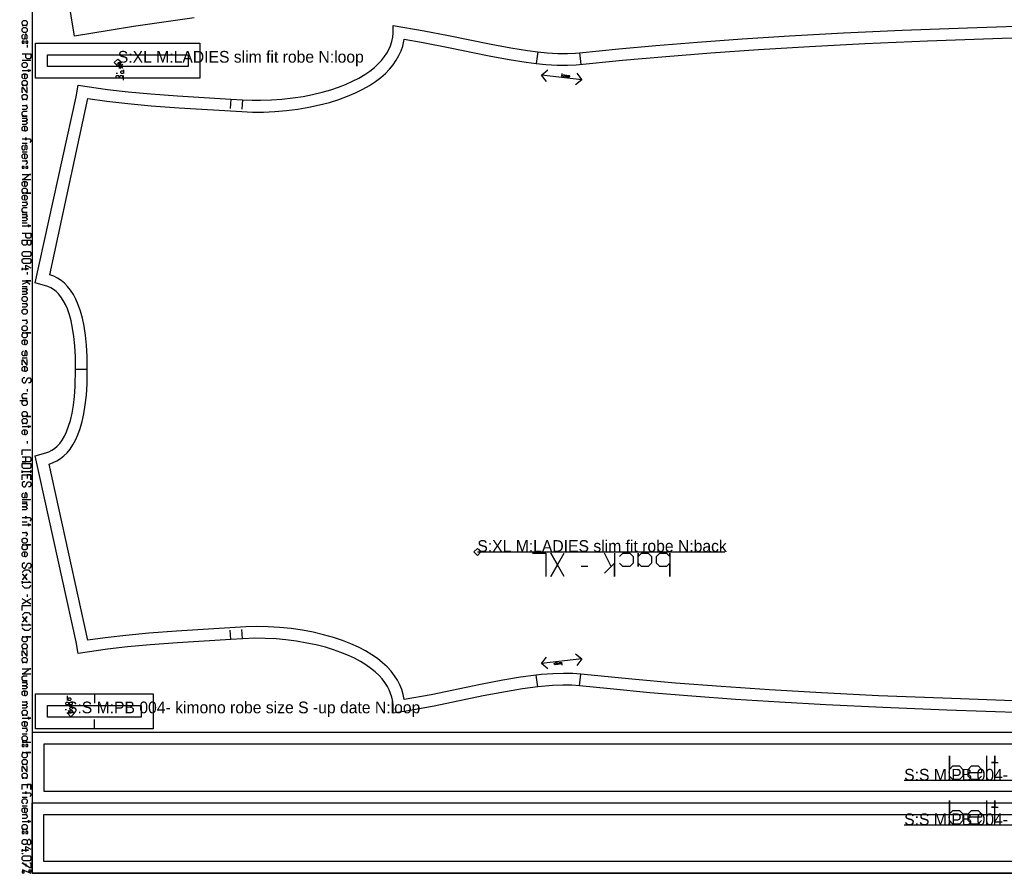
# Model space of a CAD drawing. Extents: x 0 to 3478, y 0 to 1550.
# Tile 1 of 6: x 0 to 839, y 0 to 727. Entities that reach past the tile are written whole.
import ezdxf

# ---------------------------------------------------------------- set-up
doc = ezdxf.new("R2010")
doc.units = 0

msp = doc.modelspace()

# ---------------------------------------------------------------- linework, layer by layer
at = {"layer": '1'}
for p, q in [((6.397, 705.698), (6.397, 703.566)), ((441.317, 699.706), (440.085, 689.783)), ((476.904, 698.993), (477.969, 689.05)), ((9.595, 692.371), (2.132, 692.371)), ((83.317, 681.297), (82.206, 681.297)), ((88.317, 675.742), (88.317, 679.63)), ((479.034, 676.107), (444.508, 679.987)), ((179.867, 659.51), (179.386, 651.524)), ((189.879, 658.893), (189.374, 650.909)), ((2.132, 622.004), (6.397, 622.004)), ((2.132, 614.541), (6.397, 614.541)), ((2.132, 554.302), (6.397, 554.302)), ((6.397, 512.188), (6.397, 510.056)), ((2.132, 499.927), (6.397, 499.927)), ((2.132, 439.156), (6.397, 439.156)), ((47.627, 429.356), (57.627, 429.356)), ((6.397, 412.501), (6.397, 410.369)), ((6.397, 368.255), (6.397, 366.123)), ((9.595, 318.145), (2.132, 318.145)), ((2.132, 316.546), (6.397, 316.546)), ((2.132, 299.487), (6.397, 299.487)), ((483.971, 261.417), (478.257, 261.417)), ((6.397, 237.649), (6.397, 235.517)), ((179.868, 199.201), (179.389, 207.187)), ((189.88, 199.817), (189.374, 207.802)), ((479.035, 182.603), (444.51, 178.723)), ((441.318, 159.003), (440.086, 168.926)), ((476.906, 159.717), (477.972, 169.659)), ((40.4, 151.221), (40.4, 147.332)), ((63.595, 153), (63.595, 145)), ((38.872, 139.555), (39.983, 139.555)), ((63.595, 123), (63.595, 131)), ((2.132, 118.771), (6.397, 118.771)), ((9.595, 111.308), (2.132, 111.308)), ((823.655, 100), (823.655, 80)), ((2.132, 64.929), (6.397, 64.929)), ((823.655, 62), (823.655, 42)), ((2.132, 57.466), (6.397, 57.466)), ((2.132, 3.198), (9.595, 0))]:
    msp.add_line(p, q, dxfattribs=at)
for points in [[(10.595, 0), (3233.7, 0), (3233.7, 1550), (10.595, 1550), (10.595, 0)], [(2.132, 725.423), (3.198, 726.489), (5.33, 726.489), (6.397, 725.423), (6.397, 723.29), (5.33, 722.224), (6.397, 722.224), (2.132, 722.224), (3.198, 722.224), (2.132, 723.29), (2.132, 725.423)], [(2.132, 719.559), (3.198, 720.625), (5.33, 720.625), (6.397, 719.559), (6.397, 717.426), (5.33, 716.36), (3.198, 716.36), (2.132, 717.426), (2.132, 719.559)], [(2.132, 708.897), (2.132, 707.298), (3.731, 707.298), (3.731, 708.897), (2.132, 708.897)], [(5.33, 708.897), (5.33, 707.298), (6.93, 707.298), (6.93, 708.897), (5.33, 708.897)], [(153.595, 707.298), (153.595, 677.298), (13.595, 677.298), (13.595, 707.298), (153.595, 707.298)], [(2.132, 689.706), (3.198, 690.772), (5.33, 690.772), (6.397, 689.706), (6.397, 687.573), (5.33, 686.507), (3.198, 686.507), (2.132, 687.573), (2.132, 689.706)], [(83.873, 679.63), (84.428, 679.075), (84.428, 677.964), (83.873, 677.408), (82.762, 677.408), (82.206, 677.964), (82.206, 679.075), (82.762, 679.63), (83.873, 679.63)], [(86.928, 679.63), (87.484, 679.075), (87.484, 677.964), (86.928, 677.408), (85.817, 677.408), (85.262, 677.964), (85.262, 679.075), (85.817, 679.63), (86.928, 679.63)], [(2.132, 674.246), (3.198, 675.312), (5.33, 675.312), (6.397, 674.246), (6.397, 672.114), (5.33, 671.048), (6.397, 671.048), (2.132, 671.048), (3.198, 671.048), (2.132, 672.114), (2.132, 674.246)], [(2.132, 662.518), (3.198, 663.585), (5.33, 663.585), (6.397, 662.518), (6.397, 660.386), (5.33, 659.32), (6.397, 659.32), (2.132, 659.32), (3.198, 659.32), (2.132, 660.386), (2.132, 662.518)], [(2.132, 602.28), (2.132, 600.68), (3.731, 600.68), (3.731, 602.28), (2.132, 602.28)], [(5.33, 602.28), (5.33, 600.68), (6.93, 600.68), (6.93, 602.28), (5.33, 602.28)], [(2.132, 582.556), (3.198, 583.622), (5.33, 583.622), (6.397, 582.556), (6.397, 580.423), (5.33, 579.357), (9.595, 579.357), (2.132, 579.357), (3.198, 579.357), (2.132, 580.423), (2.132, 582.556)], [(2.132, 539.376), (9.595, 539.376), (9.595, 536.177), (8.529, 535.111), (7.463, 535.111), (6.397, 536.177), (6.397, 539.376), (6.397, 536.177), (5.33, 535.111), (3.198, 535.111), (2.132, 536.177), (2.132, 539.376)], [(2.132, 528.714), (3.198, 529.78), (8.529, 529.78), (9.595, 528.714), (9.595, 526.582), (8.529, 525.515), (3.198, 525.515), (2.132, 526.582), (2.132, 528.714)], [(2.132, 522.85), (3.198, 523.916), (8.529, 523.916), (9.595, 522.85), (9.595, 520.718), (8.529, 519.651), (3.198, 519.651), (2.132, 520.718), (2.132, 522.85)], [(2.132, 490.332), (3.198, 491.398), (5.33, 491.398), (6.397, 490.332), (6.397, 488.199), (5.33, 487.133), (3.198, 487.133), (2.132, 488.199), (2.132, 490.332)], [(2.132, 479.67), (3.198, 480.736), (5.33, 480.736), (6.397, 479.67), (6.397, 477.538), (5.33, 476.472), (3.198, 476.472), (2.132, 477.538), (2.132, 479.67)], [(2.132, 465.277), (3.198, 466.343), (5.33, 466.343), (6.397, 465.277), (6.397, 463.144), (5.33, 462.078), (3.198, 462.078), (2.132, 463.144), (2.132, 465.277)], [(2.132, 459.413), (3.198, 460.479), (2.132, 460.479), (9.595, 460.479), (5.33, 460.479), (6.397, 459.413), (6.397, 457.28), (5.33, 456.214), (3.198, 456.214), (2.132, 457.28), (2.132, 459.413)], [(2.132, 392.244), (3.198, 393.31), (5.33, 393.31), (6.397, 392.244), (6.397, 390.112), (5.33, 389.045), (9.595, 389.045), (2.132, 389.045), (3.198, 389.045), (2.132, 390.112), (2.132, 392.244)], [(2.132, 386.38), (3.198, 387.446), (5.33, 387.446), (6.397, 386.38), (6.397, 384.248), (5.33, 383.182), (6.397, 383.182), (2.132, 383.182), (3.198, 383.182), (2.132, 384.248), (2.132, 386.38)], [(2.132, 349.064), (9.595, 349.064), (9.595, 345.866), (8.529, 344.799), (3.198, 344.799), (2.132, 345.866), (2.132, 349.064)], [(2.132, 284.561), (3.198, 285.627), (5.33, 285.627), (6.397, 284.561), (6.397, 282.428), (5.33, 281.362), (3.198, 281.362), (2.132, 282.428), (2.132, 284.561)], [(2.132, 278.697), (3.198, 279.763), (2.132, 279.763), (9.595, 279.763), (5.33, 279.763), (6.397, 278.697), (6.397, 276.564), (5.33, 275.498), (3.198, 275.498), (2.132, 276.564), (2.132, 278.697)], [(535.4, 272.846), (538.257, 269.988), (538.257, 264.274), (535.4, 261.417), (529.686, 261.417), (526.829, 264.274), (526.829, 261.417), (526.829, 272.846), (526.829, 269.988), (529.686, 272.846), (535.4, 272.846)], [(551.114, 272.846), (553.971, 269.988), (553.971, 272.846), (553.971, 252.846), (553.971, 264.274), (551.114, 261.417), (545.4, 261.417), (542.543, 264.274), (542.543, 269.988), (545.4, 272.846), (551.114, 272.846)], [(2.132, 200.333), (3.198, 201.399), (2.132, 201.399), (9.595, 201.399), (5.33, 201.399), (6.397, 200.333), (6.397, 198.201), (5.33, 197.135), (3.198, 197.135), (2.132, 198.201), (2.132, 200.333)], [(2.132, 194.469), (3.198, 195.535), (5.33, 195.535), (6.397, 194.469), (6.397, 192.337), (5.33, 191.271), (6.397, 191.271), (2.132, 191.271), (3.198, 191.271), (2.132, 192.337), (2.132, 194.469)], [(2.132, 182.741), (3.198, 183.807), (5.33, 183.807), (6.397, 182.741), (6.397, 180.609), (5.33, 179.543), (6.397, 179.543), (2.132, 179.543), (3.198, 179.543), (2.132, 180.609), (2.132, 182.741)], [(113.595, 153), (113.595, 123), (63.595, 123), (13.595, 123), (13.595, 153), (63.595, 153), (113.595, 153)], [(39.844, 143.444), (39.289, 143.999), (39.289, 145.11), (39.844, 145.666), (40.955, 145.666), (41.511, 145.11), (41.511, 143.999), (40.955, 143.444), (39.844, 143.444)], [(41.789, 147.332), (41.233, 147.888), (41.233, 148.999), (41.789, 149.555), (42.9, 149.555), (43.455, 148.999), (43.455, 147.888), (42.9, 147.332), (41.789, 147.332)], [(2.132, 137.962), (3.198, 139.028), (5.33, 139.028), (6.397, 137.962), (6.397, 135.83), (5.33, 134.764), (6.397, 134.764), (2.132, 134.764), (3.198, 134.764), (2.132, 135.83), (2.132, 137.962)], [(10.595, 120), (10.595, 60), (1020.6, 60), (2030.595, 60), (2030.595, 120), (10.595, 120)], [(2.132, 116.106), (3.198, 117.172), (5.33, 117.172), (6.397, 116.106), (6.397, 113.973), (5.33, 112.907), (6.397, 112.907), (2.132, 112.907), (3.198, 112.907), (2.132, 113.973), (2.132, 116.106)], [(2.132, 109.709), (2.132, 108.109), (3.731, 108.109), (3.731, 109.709), (2.132, 109.709)], [(5.33, 109.709), (5.33, 108.109), (6.93, 108.109), (6.93, 109.709), (5.33, 109.709)], [(2.132, 101.712), (3.198, 102.778), (2.132, 102.778), (9.595, 102.778), (5.33, 102.778), (6.397, 101.712), (6.397, 99.58), (5.33, 98.514), (3.198, 98.514), (2.132, 99.58), (2.132, 101.712)], [(2.132, 95.848), (3.198, 96.914), (5.33, 96.914), (6.397, 95.848), (6.397, 93.716), (5.33, 92.65), (6.397, 92.65), (2.132, 92.65), (3.198, 92.65), (2.132, 93.716), (2.132, 95.848)], [(795.084, 80), (792.227, 82.857), (792.227, 80), (792.227, 100), (792.227, 88.571), (795.084, 91.428), (800.798, 91.428), (803.655, 88.571), (803.655, 82.857), (800.798, 80), (795.084, 80)], [(2.132, 84.12), (3.198, 85.187), (5.33, 85.187), (6.397, 84.12), (6.397, 81.988), (5.33, 80.922), (6.397, 80.922), (2.132, 80.922), (3.198, 80.922), (2.132, 81.988), (2.132, 84.12)], [(10.595, 0), (10.595, 60), (1020.6, 60), (2030.595, 60), (2030.595, 0), (10.595, 0)], [(795.084, 42), (792.227, 44.857), (792.227, 42), (792.227, 62), (792.227, 50.571), (795.084, 53.428), (800.798, 53.428), (803.655, 50.571), (803.655, 44.857), (800.798, 42), (795.084, 42)], [(2.132, 40.407), (3.198, 41.474), (5.33, 41.474), (6.397, 40.407), (6.397, 38.275), (5.33, 37.209), (6.397, 37.209), (2.132, 37.209), (3.198, 37.209), (2.132, 38.275), (2.132, 40.407)], [(2.132, 35.61), (2.132, 34.01), (3.731, 34.01), (3.731, 35.61), (2.132, 35.61)], [(5.33, 35.61), (5.33, 34.01), (6.93, 34.01), (6.93, 35.61), (5.33, 35.61)], [(5.33, 28.68), (6.397, 27.613), (6.397, 25.481), (7.463, 24.415), (8.529, 24.415), (9.595, 25.481), (9.595, 27.613), (8.529, 28.68), (7.463, 28.68), (6.397, 27.613), (6.397, 25.481), (5.33, 24.415), (3.198, 24.415), (2.132, 25.481), (2.132, 27.613), (3.198, 28.68), (5.33, 28.68)], [(2.132, 16.952), (2.665, 16.952), (2.665, 16.525), (2.132, 16.525), (2.132, 16.952)], [(2.132, 13.86), (3.198, 14.926), (8.529, 14.926), (9.595, 13.86), (9.595, 11.727), (8.529, 10.661), (3.198, 10.661), (2.132, 11.727), (2.132, 13.86)], [(3.731, 1.919), (2.132, 1.919), (2.132, 0.319), (3.731, 0.319), (3.731, 1.919)], [(7.996, 1.279), (7.996, 2.878), (9.595, 2.878), (9.595, 1.279), (7.996, 1.279)]]:
    msp.add_lwpolyline(points, close=True, dxfattribs=at)
for points in [[(148.563, 728.701), (96.823, 721.337), (76.257, 718.099), (46.673, 713.117), (40.936, 748.17)], [(856.214, 136.682), (789.824, 138.95), (735.457, 141.157), (686.699, 143.507), (647.263, 145.729), (609.978, 148.136), (572.576, 150.888), (536.736, 153.877), (503.105, 157.022), (476.906, 159.717), (470.55, 160.179), (462.762, 160.305), (453.879, 160.037), (441.318, 159.003), (428.311, 157.183), (413.805, 154.738), (394.94, 151.096), (353.243, 142.513), (329.307, 138.16), (318.098, 136.333), (318.31, 139.388), (318.238, 142.823), (317.827, 146.42), (317.075, 149.963), (316.049, 153.243), (314.785, 156.298), (313.307, 159.159), (311.184, 162.506), (308.799, 165.611), (306.195, 168.494), (302.82, 171.692), (299.244, 174.607), (294.874, 177.687), (290.393, 180.432), (285.195, 183.21), (280.022, 185.628), (273.633, 188.228), (267.475, 190.396), (260.412, 192.536), (252.72, 194.509), (244.723, 196.204), (235.862, 197.71), (226.866, 198.864), (218.395, 199.624), (209.115, 200.098), (200.453, 200.192), (189.88, 199.817), (179.868, 199.201), (134.513, 196.426), (111.266, 194.668), (91.952, 192.846), (74.783, 190.859), (49.691, 187.257), (48.2, 197.146), (13.308, 355.686), (22.306, 358.292), (24.849, 359.189), (27.416, 360.464), (29.647, 361.947), (31.896, 363.871), (34.118, 366.294), (36.052, 368.924), (38.085, 372.357), (39.929, 376.24), (41.659, 380.808), (43.183, 385.899), (44.57, 391.916), (45.768, 398.961), (46.628, 406.24), (47.258, 414.747), (47.627, 429.356), (47.44, 439.96), (46.908, 449.288), (46.085, 457.378), (45.04, 464.311), (43.73, 470.631), (42.311, 475.874), (40.618, 480.777), (38.936, 484.667), (37.109, 488.097), (35.021, 491.256), (32.995, 493.713), (30.953, 495.704), (28.77, 497.394), (26.521, 498.74), (23.969, 499.871), (13.308, 503.025), (48.199, 661.565), (49.69, 671.454), (74.866, 667.841), (92.359, 665.822), (111.777, 664.002), (134.377, 662.295), (179.867, 659.51), (189.879, 658.893), (198.162, 658.551), (205.182, 658.528), (214.4, 658.836), (223.252, 659.486), (232.701, 660.555), (241.491, 661.914), (249.588, 663.499), (257.803, 665.466), (265.168, 667.581), (271.729, 669.783), (277.54, 672.028), (283.656, 674.749), (288.871, 677.426), (294.01, 680.466), (298.227, 683.346), (302.145, 686.439), (305.247, 689.267), (308.276, 692.484), (310.946, 695.873), (312.819, 698.722), (314.546, 701.913), (315.879, 705.013), (317.025, 708.565), (317.826, 712.291), (318.25, 716.079), (318.292, 719.81), (318.08, 722.383), (344.578, 717.866), (365.294, 713.763), (401.633, 706.278), (418.358, 703.164), (432.693, 700.868), (441.317, 699.706), (449.291, 698.956), (458.575, 698.482), (466.771, 698.42), (473.566, 698.701), (476.904, 698.993), (510.318, 702.392), (542.113, 705.305), (577.442, 708.201), (615.622, 710.96), (655.954, 713.498), (701.933, 715.982), (751.874, 718.263), (807.553, 720.405), (881.586, 722.811)], [(5.33, 710.496), (6.397, 711.562), (6.397, 713.695), (5.65, 714.761), (4.797, 714.761), (4.264, 713.695), (4.264, 711.562), (3.731, 710.496), (2.878, 710.496), (2.132, 711.562), (2.132, 713.695), (3.198, 714.761)], [(2.132, 698.235), (9.595, 698.235), (9.595, 695.037), (8.529, 693.97), (6.397, 693.97), (5.33, 695.037), (5.33, 698.235)], [(82.623, 689.63), (84.845, 689.63), (84.845, 685.742)], [(87.9, 685.742), (85.678, 689.63), (86.789, 687.686), (85.678, 685.742), (87.9, 689.63)], [(2.132, 683.842), (9.595, 683.842), (7.463, 683.842), (7.463, 684.908), (7.463, 682.776)], [(3.198, 676.912), (2.132, 677.978), (2.132, 680.11), (3.198, 681.176), (5.33, 681.176), (6.397, 680.11), (6.397, 677.978), (5.33, 676.912), (4.264, 676.912), (4.264, 681.176)], [(88.317, 684.63), (88.317, 681.297), (88.317, 681.853), (87.762, 681.297), (86.65, 681.297), (86.095, 681.853), (86.095, 682.964), (86.65, 683.519), (87.762, 683.519), (88.317, 682.964)], [(448.918, 674.46), (444.508, 679.987), (450.036, 684.397)], [(474.624, 681.634), (479.034, 676.107), (473.506, 671.697)], [(2.665, 665.184), (2.132, 665.184), (2.132, 669.449), (2.665, 669.449), (5.863, 665.184), (6.397, 665.184), (6.397, 669.449), (5.863, 669.449)], [(2.132, 653.989), (6.397, 653.989), (5.33, 653.989), (6.397, 652.923), (6.397, 651.857), (5.33, 650.791), (2.132, 650.791)], [(2.132, 644.927), (6.397, 644.927), (3.198, 644.927), (2.132, 645.993), (2.132, 648.125), (3.198, 649.191), (6.397, 649.191)], [(2.132, 643.327), (6.397, 643.327), (5.33, 643.327), (6.397, 642.261), (6.397, 641.728), (5.33, 640.662), (2.132, 640.662), (5.33, 640.662), (6.397, 639.596), (6.397, 639.063), (5.33, 637.996), (2.132, 637.996)], [(3.198, 632.133), (2.132, 633.199), (2.132, 635.331), (3.198, 636.397), (5.33, 636.397), (6.397, 635.331), (6.397, 633.199), (5.33, 632.133), (4.264, 632.133), (4.264, 636.397)], [(2.132, 625.736), (5.33, 625.736), (5.33, 624.669), (5.33, 626.802), (5.33, 625.736), (8.529, 625.736), (9.595, 624.669), (9.595, 623.603), (8.529, 622.537)], [(5.33, 616.14), (6.397, 617.206), (6.397, 619.338), (5.65, 620.405), (4.797, 620.405), (4.264, 619.338), (4.264, 617.206), (3.731, 616.14), (2.878, 616.14), (2.132, 617.206), (2.132, 619.338), (3.198, 620.405)], [(3.198, 608.677), (2.132, 609.743), (2.132, 611.875), (3.198, 612.941), (5.33, 612.941), (6.397, 611.875), (6.397, 609.743), (5.33, 608.677), (4.264, 608.677), (4.264, 612.941)], [(2.132, 607.078), (6.397, 607.078), (5.33, 607.078), (6.397, 606.011), (6.397, 604.945), (5.33, 603.879)], [(2.132, 595.35), (9.595, 595.35), (8.529, 595.35), (3.198, 591.085), (2.132, 591.085), (9.595, 591.085)], [(3.198, 585.221), (2.132, 586.287), (2.132, 588.42), (3.198, 589.486), (5.33, 589.486), (6.397, 588.42), (6.397, 586.287), (5.33, 585.221), (4.264, 585.221), (4.264, 589.486)], [(3.198, 573.493), (2.132, 574.559), (2.132, 576.692), (3.198, 577.758), (5.33, 577.758), (6.397, 576.692), (6.397, 574.559), (5.33, 573.493), (4.264, 573.493), (4.264, 577.758)], [(2.132, 571.894), (6.397, 571.894), (5.33, 571.894), (6.397, 570.828), (6.397, 569.762), (5.33, 568.695), (2.132, 568.695)], [(2.132, 562.831), (6.397, 562.831), (3.198, 562.831), (2.132, 563.898), (2.132, 566.03), (3.198, 567.096), (6.397, 567.096)], [(2.132, 561.232), (6.397, 561.232), (5.33, 561.232), (6.397, 560.166), (6.397, 559.633), (5.33, 558.567), (2.132, 558.567), (5.33, 558.567), (6.397, 557.501), (6.397, 556.967), (5.33, 555.901), (2.132, 555.901)], [(2.132, 551.637), (9.595, 551.637), (7.463, 551.637), (7.463, 552.703), (7.463, 550.57)], [(2.132, 545.24), (9.595, 545.24), (9.595, 542.041), (8.529, 540.975), (6.397, 540.975), (5.33, 542.041), (5.33, 545.24)], [(2.132, 515.92), (2.132, 513.788), (2.132, 514.854), (7.463, 514.854), (5.33, 514.854), (5.33, 513.788), (5.33, 518.052), (9.595, 515.92)], [(2.132, 504.725), (9.595, 504.725), (5.33, 504.725), (8.529, 501.527), (6.397, 503.659), (2.132, 501.527)], [(2.132, 498.328), (6.397, 498.328), (5.33, 498.328), (6.397, 497.262), (6.397, 496.729), (5.33, 495.663), (2.132, 495.663), (5.33, 495.663), (6.397, 494.596), (6.397, 494.063), (5.33, 492.997), (2.132, 492.997)], [(2.132, 485.534), (6.397, 485.534), (5.33, 485.534), (6.397, 484.468), (6.397, 483.402), (5.33, 482.335), (2.132, 482.335)], [(2.132, 471.141), (6.397, 471.141), (5.33, 471.141), (6.397, 470.074), (6.397, 469.008), (5.33, 467.942)], [(3.198, 450.35), (2.132, 451.416), (2.132, 453.549), (3.198, 454.615), (5.33, 454.615), (6.397, 453.549), (6.397, 451.416), (5.33, 450.35), (4.264, 450.35), (4.264, 454.615)], [(5.33, 440.755), (6.397, 441.821), (6.397, 443.953), (5.65, 445.019), (4.797, 445.019), (4.264, 443.953), (4.264, 441.821), (3.731, 440.755), (2.878, 440.755), (2.132, 441.821), (2.132, 443.953), (3.198, 445.019)], [(2.665, 433.292), (2.132, 433.292), (2.132, 437.556), (2.665, 437.556), (5.863, 433.292), (6.397, 433.292), (6.397, 437.556), (5.863, 437.556)], [(3.198, 427.428), (2.132, 428.494), (2.132, 430.626), (3.198, 431.692), (5.33, 431.692), (6.397, 430.626), (6.397, 428.494), (5.33, 427.428), (4.264, 427.428), (4.264, 431.692)], [(4.264, 422.097), (3.198, 422.097), (2.132, 421.031), (2.132, 418.898), (3.198, 417.832), (4.797, 417.832), (6.93, 422.097), (8.529, 422.097), (9.595, 421.031), (9.595, 418.898), (8.529, 417.832), (7.463, 417.832)], [(0, 402.906), (6.397, 402.906), (5.33, 402.906), (6.397, 401.84), (6.397, 399.707), (5.33, 398.641), (3.198, 398.641), (2.132, 399.707), (2.132, 401.84), (3.198, 402.906)], [(2.132, 404.505), (6.397, 404.505), (3.198, 404.505), (2.132, 405.571), (2.132, 407.703), (3.198, 408.77), (6.397, 408.77)], [(2.132, 380.516), (9.595, 380.516), (7.463, 380.516), (7.463, 381.582), (7.463, 379.45)], [(3.198, 373.586), (2.132, 374.652), (2.132, 376.784), (3.198, 377.851), (5.33, 377.851), (6.397, 376.784), (6.397, 374.652), (5.33, 373.586), (4.264, 373.586), (4.264, 377.851)], [(2.132, 356.527), (2.132, 360.792), (9.595, 360.792)], [(2.132, 354.928), (8.529, 354.928), (9.595, 353.862), (9.595, 351.729), (8.529, 350.663), (2.132, 350.663), (5.33, 350.663), (5.33, 354.928)], [(9.595, 341.068), (9.595, 343.2), (9.595, 342.134), (2.132, 342.134), (2.132, 341.068), (2.132, 343.2)], [(2.132, 335.204), (2.132, 339.468), (9.595, 339.468), (9.595, 335.204), (9.595, 339.468), (6.397, 339.468), (6.397, 336.27)], [(4.264, 333.605), (3.198, 333.605), (2.132, 332.538), (2.132, 330.406), (3.198, 329.34), (4.797, 329.34), (6.93, 333.605), (8.529, 333.605), (9.595, 332.538), (9.595, 330.406), (8.529, 329.34), (7.463, 329.34)], [(5.33, 319.744), (6.397, 320.81), (6.397, 322.943), (5.65, 324.009), (4.797, 324.009), (4.264, 322.943), (4.264, 320.81), (3.731, 319.744), (2.878, 319.744), (2.132, 320.81), (2.132, 322.943), (3.198, 324.009)], [(2.132, 314.947), (6.397, 314.947), (5.33, 314.947), (6.397, 313.88), (6.397, 313.347), (5.33, 312.281), (2.132, 312.281), (5.33, 312.281), (6.397, 311.215), (6.397, 310.682), (5.33, 309.616), (2.132, 309.616)], [(2.132, 303.219), (5.33, 303.219), (5.33, 302.152), (5.33, 304.285), (5.33, 303.219), (8.529, 303.219), (9.595, 302.152), (9.595, 301.086), (8.529, 300.02)], [(2.132, 296.822), (9.595, 296.822), (7.463, 296.822), (7.463, 297.888), (7.463, 295.755)], [(2.132, 290.425), (6.397, 290.425), (5.33, 290.425), (6.397, 289.358), (6.397, 288.292), (5.33, 287.226)], [(3.198, 269.634), (2.132, 270.7), (2.132, 272.833), (3.198, 273.899), (5.33, 273.899), (6.397, 272.833), (6.397, 270.7), (5.33, 269.634), (4.264, 269.634), (4.264, 273.899)], [(436.829, 272.846), (448.257, 272.846), (448.257, 252.846)], [(463.971, 252.846), (452.543, 272.846), (458.257, 262.846), (452.543, 252.846), (463.971, 272.846)], [(506.829, 272.846), (506.829, 252.846), (506.829, 264.274), (498.257, 255.703), (503.971, 261.417), (498.257, 272.846)], [(511.114, 269.988), (513.971, 272.846), (519.686, 272.846), (522.543, 269.988), (522.543, 264.274), (519.686, 261.417), (513.971, 261.417), (511.114, 264.274)], [(4.264, 264.303), (3.198, 264.303), (2.132, 263.237), (2.132, 261.105), (3.198, 260.039), (4.797, 260.039), (6.93, 264.303), (8.529, 264.303), (9.595, 263.237), (9.595, 261.105), (8.529, 260.039), (7.463, 260.039)], [(2.132, 256.307), (4.264, 258.439), (7.463, 258.439), (9.595, 256.307)], [(2.132, 254.708), (2.452, 254.708), (6.077, 250.443), (6.397, 250.443), (6.077, 250.443), (4.264, 252.576), (6.077, 254.708), (6.397, 254.708), (6.077, 254.708), (2.452, 250.443), (2.132, 250.443)], [(7.463, 248.844), (9.595, 247.778), (2.132, 247.778), (2.132, 248.844), (2.132, 246.712)], [(9.595, 245.112), (7.463, 242.98), (4.264, 242.98), (2.132, 245.112)], [(9.595, 233.918), (2.132, 229.653), (5.863, 231.785), (9.595, 229.653), (2.132, 233.918)], [(2.132, 223.789), (2.132, 228.054), (9.595, 228.054)], [(2.132, 220.057), (4.264, 222.19), (7.463, 222.19), (9.595, 220.057)], [(2.132, 218.458), (2.452, 218.458), (6.077, 214.193), (6.397, 214.193), (6.077, 214.193), (4.264, 216.326), (6.077, 218.458), (6.397, 218.458), (6.077, 218.458), (2.452, 214.193), (2.132, 214.193)], [(7.463, 212.594), (9.595, 211.528), (2.132, 211.528), (2.132, 212.594), (2.132, 210.462)], [(9.595, 208.862), (7.463, 206.73), (4.264, 206.73), (2.132, 208.862)], [(2.665, 185.407), (2.132, 185.407), (2.132, 189.671), (2.665, 189.671), (5.863, 185.407), (6.397, 185.407), (6.397, 189.671), (5.863, 189.671)], [(473.507, 187.013), (479.035, 182.603), (474.624, 177.076)], [(450.037, 174.314), (444.51, 178.723), (448.919, 184.251)], [(2.132, 174.212), (9.595, 174.212), (8.529, 174.212), (3.198, 169.947), (2.132, 169.947), (9.595, 169.947)], [(2.132, 164.083), (6.397, 164.083), (3.198, 164.083), (2.132, 165.149), (2.132, 167.282), (3.198, 168.348), (6.397, 168.348)], [(2.132, 162.484), (6.397, 162.484), (5.33, 162.484), (6.397, 161.418), (6.397, 160.885), (5.33, 159.819), (2.132, 159.819), (5.33, 159.819), (6.397, 158.752), (6.397, 158.219), (5.33, 157.153), (2.132, 157.153)], [(3.198, 151.289), (2.132, 152.355), (2.132, 154.488), (3.198, 155.554), (5.33, 155.554), (6.397, 154.488), (6.397, 152.355), (5.33, 151.289), (4.264, 151.289), (4.264, 155.554)], [(2.132, 145.958), (6.397, 145.958), (5.33, 145.958), (6.397, 144.892), (6.397, 144.359), (5.33, 143.293), (2.132, 143.293), (5.33, 143.293), (6.397, 142.227), (6.397, 141.694), (5.33, 140.628), (2.132, 140.628)], [(42.344, 142.332), (42.344, 145.666), (42.344, 145.11), (42.9, 145.666), (44.011, 145.666), (44.566, 145.11), (44.566, 143.999), (44.011, 143.444), (42.9, 143.444), (42.344, 143.999)], [(42.761, 138.444), (42.761, 137.888), (43.316, 137.332), (44.427, 137.332), (44.983, 137.888), (44.983, 138.721), (42.761, 139.832), (42.761, 140.666), (43.316, 141.221), (44.427, 141.221), (44.983, 140.666), (44.983, 140.11)], [(2.132, 132.098), (9.595, 132.098), (7.463, 132.098), (7.463, 133.164), (7.463, 131.032)], [(3.198, 125.168), (2.132, 126.234), (2.132, 128.367), (3.198, 129.433), (5.33, 129.433), (6.397, 128.367), (6.397, 126.234), (5.33, 125.168), (4.264, 125.168), (4.264, 129.433)], [(2.132, 123.569), (6.397, 123.569), (5.33, 123.569), (6.397, 122.503), (6.397, 121.436), (5.33, 120.37)], [(830.798, 80), (830.798, 100), (830.798, 94.285), (827.941, 94.285), (833.655, 94.285)], [(2.665, 86.786), (2.132, 86.786), (2.132, 91.051), (2.665, 91.051), (5.863, 86.786), (6.397, 86.786), (6.397, 91.051), (5.863, 91.051)], [(819.369, 82.857), (816.512, 80), (810.798, 80), (807.941, 82.857), (807.941, 88.571), (810.798, 91.428), (816.512, 91.428), (819.369, 88.571), (819.369, 85.714), (807.941, 85.714)], [(2.132, 71.326), (2.132, 75.591), (9.595, 75.591), (9.595, 71.326), (9.595, 75.591), (6.397, 75.591), (6.397, 72.393)], [(2.132, 68.661), (5.33, 68.661), (5.33, 67.595), (5.33, 69.727), (5.33, 68.661), (8.529, 68.661), (9.595, 67.595), (9.595, 66.529), (8.529, 65.462)], [(3.198, 59.065), (2.132, 60.132), (2.132, 62.264), (3.198, 63.33), (5.33, 63.33), (6.397, 62.264), (6.397, 60.132), (5.33, 59.065)], [(830.798, 42), (830.798, 62), (830.798, 56.285), (827.941, 56.285), (833.655, 56.285)], [(3.198, 51.602), (2.132, 52.668), (2.132, 54.801), (3.198, 55.867), (5.33, 55.867), (6.397, 54.801), (6.397, 52.668), (5.33, 51.602), (4.264, 51.602), (4.264, 55.867)], [(819.369, 44.857), (816.512, 42), (810.798, 42), (807.941, 44.857), (807.941, 50.571), (810.798, 53.428), (816.512, 53.428), (819.369, 50.571), (819.369, 47.714), (807.941, 47.714)], [(2.132, 50.003), (6.397, 50.003), (5.33, 50.003), (6.397, 48.937), (6.397, 47.871), (5.33, 46.804), (2.132, 46.804)], [(2.132, 44.139), (9.595, 44.139), (7.463, 44.139), (7.463, 45.205), (7.463, 43.073)], [(2.132, 20.683), (2.132, 18.551), (2.132, 19.617), (7.463, 19.617), (5.33, 19.617), (5.33, 18.551), (5.33, 22.816), (9.595, 20.683)], [(8.529, 9.062), (9.595, 9.062), (9.595, 4.797), (8.529, 4.797), (2.132, 9.062), (5.33, 6.93), (5.33, 7.996), (5.33, 5.863)]]:
    msp.add_lwpolyline(points, dxfattribs=at)
at = {"layer": '3'}
for p, q in [((83.595, 690.631), (86.929, 690.631)), ((462.019, 681.475), (461.729, 678.914)), ((389.9, 273.846), (600.901, 273.846)), ((462.291, 177.265), (462, 179.826)), ((43.595, 136.333), (40.261, 136.333)), ((918.052, 79), (753.545, 79)), ((918.052, 41), (753.545, 41))]:
    msp.add_line(p, q, dxfattribs=at)
for points in [[(854.124, 146.753), (786.594, 149.077), (731.585, 151.338), (683.115, 153.711), (638.942, 156.257), (597.742, 159.023), (558.744, 162.033), (521.522, 165.301), (477.97, 169.659), (471.353, 170.152), (463.387, 170.311), (454.182, 170.065), (444.704, 169.415), (440.086, 168.928), (426.804, 167.069), (411.695, 164.519), (392.541, 160.813), (350.507, 152.167), (327.696, 148.031), (326.797, 152.312), (325.517, 156.472), (323.849, 160.524), (321.784, 164.478), (319.311, 168.333), (316.406, 172.106), (313.05, 175.787), (309.231, 179.369), (304.908, 182.86), (300.058, 186.245), (294.652, 189.513), (288.672, 192.645), (282.102, 195.617), (274.949, 198.399), (267.216, 200.965), (258.918, 203.286), (250.097, 205.328), (240.829, 207.054), (231.235, 208.427), (221.438, 209.421), (211.621, 210.015), (202.002, 210.201), (192.783, 209.99), (133.686, 206.392), (110.021, 204.597), (90.29, 202.726), (72.695, 200.674), (58.109, 198.64), (25.086, 348.687), (28.533, 349.889), (31.774, 351.441), (34.829, 353.35), (37.701, 355.622), (40.415, 358.293), (42.967, 361.382), (45.371, 364.946), (47.61, 369.019), (49.671, 373.637), (51.55, 378.878), (53.226, 384.806), (54.672, 391.482), (55.866, 398.991), (56.777, 407.428), (57.375, 416.924), (57.627, 429.356), (57.436, 440.257), (56.889, 449.926), (56.021, 458.516), (54.867, 466.168), (53.454, 472.971), (51.81, 479.009), (49.957, 484.351), (47.919, 489.061), (45.707, 493.205), (43.339, 496.823), (40.809, 499.982), (38.125, 502.707), (35.282, 505.035), (32.269, 506.992), (29.074, 508.593), (25.66, 509.854), (58.108, 660.07), (74.351, 657.826), (92.044, 655.801), (111.931, 653.954), (135.978, 652.164), (189.247, 648.914), (198.237, 648.549), (207.708, 648.571), (217.474, 649.002), (227.298, 649.836), (236.995, 651.06), (246.413, 652.649), (255.431, 654.569), (263.941, 656.78), (271.908, 659.253), (279.31, 661.957), (286.125, 664.862), (292.358, 667.944), (298.007, 671.171), (303.071, 674.513), (307.597, 677.962), (311.609, 681.508), (315.145, 685.154), (318.226, 688.893), (320.862, 692.711), (323.082, 696.619), (324.904, 700.631), (326.334, 704.738), (327.385, 708.968), (327.695, 710.681), (343.645, 707.867), (365.395, 703.532), (399.846, 696.437), (417.077, 693.237), (431.403, 690.951), (440.085, 689.783), (448.395, 688.994), (457.946, 688.497), (466.727, 688.418), (474.185, 688.72), (513.499, 692.652), (550.369, 695.977), (588.875, 699.039), (629.453, 701.852), (672.816, 704.441), (720.067, 706.845), (773.288, 709.123), (836.916, 711.402), (1057.695, 718.001)], [(466.764, 677.607), (467.011, 679.803), (466.97, 679.436), (467.377, 679.762), (468.108, 679.68), (468.434, 679.273), (468.351, 678.539), (467.944, 678.216), (467.212, 678.298), (466.888, 678.705)], [(456.805, 179.984), (457.052, 177.79), (457.011, 178.156), (456.686, 177.749), (455.954, 177.666), (455.546, 177.991), (455.464, 178.722), (455.79, 179.129), (456.52, 179.211), (456.929, 178.888)]]:
    msp.add_lwpolyline(points, dxfattribs=at)
for points in [[(143.595, 697.298), (143.595, 687.298), (23.595, 687.298), (23.595, 697.298), (143.595, 697.298)], [(86.595, 690.631), (83.595, 687.631), (80.595, 690.631), (83.595, 693.631), (86.595, 690.631)], [(445.538, 680.732), (445.559, 680.915), (445.705, 680.899), (445.685, 680.716), (445.538, 680.732)], [(463.104, 678.758), (462.779, 679.165), (462.861, 679.898), (463.27, 680.222), (464, 680.14), (464.326, 679.733), (464.243, 679.001), (463.836, 678.676), (463.104, 678.758)], [(465.162, 678.528), (464.835, 678.935), (464.917, 679.666), (465.326, 679.992), (466.056, 679.909), (466.38, 679.503), (466.298, 678.77), (465.892, 678.445), (465.162, 678.528)], [(477.774, 677.111), (477.795, 677.294), (477.941, 677.278), (477.921, 677.095), (477.774, 677.111)], [(389.9, 270.846), (386.9, 273.846), (389.9, 276.846), (392.9, 273.846), (389.9, 270.846)], [(445.958, 178.025), (445.978, 177.843), (445.832, 177.826), (445.812, 178.009), (445.958, 178.025)], [(458.575, 179.442), (458.982, 179.118), (459.064, 178.387), (458.74, 177.98), (458.007, 177.897), (457.601, 178.221), (457.519, 178.953), (457.844, 179.36), (458.575, 179.442)], [(460.629, 179.672), (461.038, 179.347), (461.12, 178.616), (460.793, 178.209), (460.061, 178.127), (459.656, 178.451), (459.574, 179.183), (459.897, 179.59), (460.629, 179.672)], [(478.195, 181.648), (478.215, 181.464), (478.069, 181.448), (478.049, 181.63), (478.195, 181.648)], [(23.595, 143), (63.595, 143), (103.595, 143), (103.595, 133), (63.595, 133), (23.595, 133), (23.595, 143)], [(46.595, 136.333), (43.595, 133.333), (40.595, 136.333), (43.595, 139.333), (46.595, 136.333)], [(2020.595, 110), (20.595, 110), (20.595, 70), (1020.6, 70), (2020.595, 70), (2020.595, 110)], [(2020.595, 10), (20.595, 10), (20.595, 50), (1020.6, 50), (2020.595, 50), (2020.595, 10)]]:
    msp.add_lwpolyline(points, close=True, dxfattribs=at)

# ---------------------------------------------------------------- texts
at = {"layer": 'Label'}
for s, p in [('S:XL M:LADIES slim fit robe N:loop', (83.595, 690.613)), ('S:XL M:LADIES slim fit robe N:back', (389.9, 273.828)), ('S:S M:PB 004- kimono robe size S -up date N:loop', (40.261, 136.315)), ('S:S M:PB 004- kimono robe size S -up date N:belt', (753.545, 78.982)), ('S:S M:PB 004- kimono robe size S -up date N:belt', (753.545, 40.982))]:
    msp.add_text(s, height=10, dxfattribs=at).set_placement(p)

doc.saveas('drawing.dxf')
